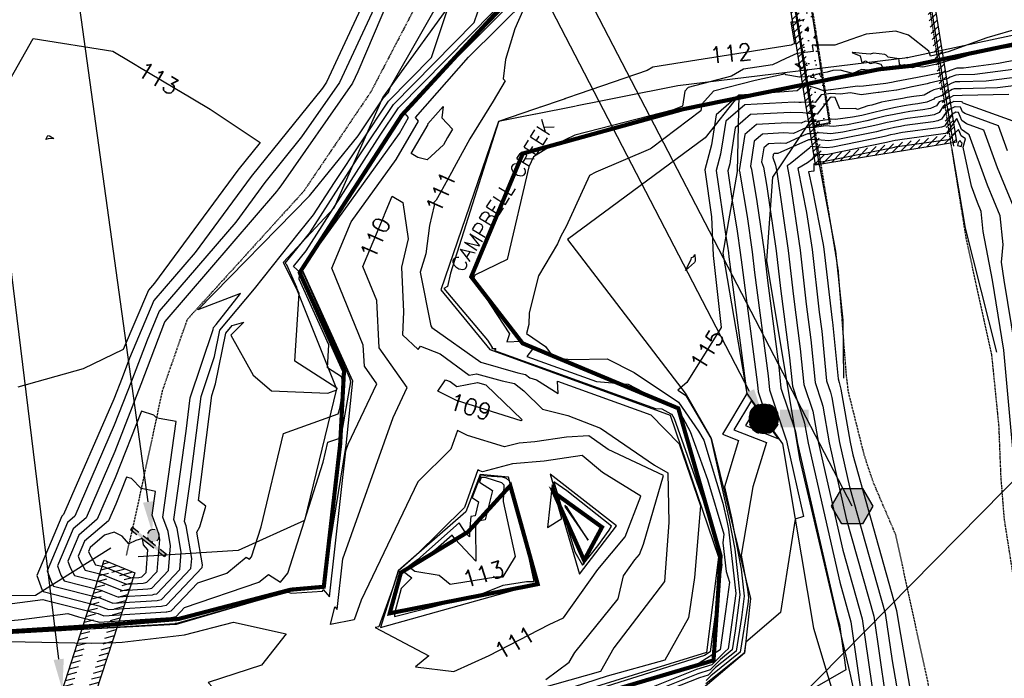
# Model space of a CAD drawing. Header units: feet. Extents: x 351431 to 355879, y 310968 to 329728.
# Tile 186 of 254: x 352696 to 352935, y 324810 to 324970. Entities that reach past the tile are written whole.
import ezdxf

# ---------------------------------------------------------------- set-up
doc = ezdxf.new("R2010")
doc.units = ezdxf.units.FT
doc.header["$MEASUREMENT"] = 0
doc.linetypes.add('D25', pattern=[0.375, 0.25, -0.125])
doc.linetypes.add('HIDDEN', pattern=[0.375, 0.25, -0.125])
for name, color, linetype in [('EHID', 86, 'Continuous'), ('EHYSC', 161, 'Continuous'), ('ELID', 174, 'Continuous'), ('ELIG', 41, 'Continuous'), ('ELTCH-EG1', 253, 'Continuous'), ('ELTCN-EG1', 251, 'Continuous'), ('ELTT', 3, 'Continuous'), ('ELTTR', 161, 'HIDDEN'), ('ELTW-CREEK', 6, 'Continuous'), ('ELTWH-OHW', 4, 'D25'), ('ELUTU', 153, 'UT'), ('ELYSP', 1, 'D25'), ('ELYSW-FRONT', 1, 'Continuous'), ('ESFS', 153, 'Continuous'), ('ESGH', 1, 'Continuous'), ('ESMask', 155, 'Continuous'), ('ESUS', 5, 'Continuous'), ('ETFS', 6, 'Continuous'), ('ETGH', 4, 'Continuous'), ('ETID', 174, 'Continuous'), ('ETIF', 4, 'Continuous'), ('ETTC', 252, 'Continuous'), ('ETTW', 2, 'Continuous'), ('ETUS', 2, 'Continuous')]:
    doc.layers.add(name, color=color, linetype=linetype)
doc.styles.add('L180', font='simplex.shx', dxfattribs={"height": 3.6})
doc.styles.add('L80', font='simplex', dxfattribs={"height": 4})
doc.styles.add('ROMANSM', font='romansm.shx')
doc.linetypes.add('UT', pattern='A,0.25,-0.07,0.07,-0.07,0.07,-0.07,0.25,-0.08,["UT",ROMANSM,S=0.08,R=0,X=-0.04,Y=-0.04],-0.15', length=1.08)

# ---------------------------------------------------------------- blocks, each defined once
blk = doc.blocks.new('ESIPUBSIGN')
at = {"layer": 'ESMask'}
h = blk.add_hatch(color=256, dxfattribs=at)
edge = h.paths.add_edge_path()
edge.add_arc((0, 0), 0.03, 90, 450)
for p, q in [((-0.03, 0.1047), (-0.0447, 0.1047)), ((-0.0447, 0.1047), (-0.0447, 0.066)), ((-0.03, 0.1047), (-0.03, 0.066)), ((-0.0447, 0.0381), (-0.0447, -0.0393)), ((-0.03, 0.0381), (-0.03, -0.0393)), ((-0.0447, -0.0672), (-0.0447, -0.1059)), ((-0.03, -0.0672), (-0.03, -0.1059)), ((-0.03, -0.1059), (-0.0447, -0.1059))]:
    blk.add_line(p, q)
for start, end in [(144.2314, 216.3563), (17.9702, 107.0495), (253.5383, 340.7883)]:
    blk.add_arc((0, 0), 0.03, start, end)
blk.add_solid([(-0.0447, -0.1059), (-0.03, -0.1059), (-0.0447, 0.1047), (-0.03, 0.1047)], dxfattribs=at)
blk = doc.blocks.new('ESUSMHOLE')
for radius, start, end in [(0.0738, 110, 160), (0.0492, 65, 115), (0.0738, 20, 70), (0.0492, 155, 205), (0.0492, 335, 25), (0.0738, 200, 250), (0.0492, 245, 295), (0.0738, 290, 340)]:
    blk.add_arc((0, 0), radius, start, end)
at = {"layer": 'ESMask', "const_width": 0.0738}
blk.add_lwpolyline([(-0.0369, 0, 1), (0.0369, 0, 1)], format="xyb", close=True, dxfattribs=at)
at = {"layer": 'ESMask'}
blk.add_solid([(0.0796, -0.0411), (0.0796, 0.0441), (0.2186, -0.0411), (0.2186, 0.0441)], dxfattribs=at)
blk = doc.blocks.new('TH')
blk.add_hatch(color=256).paths.add_polyline_path([(-0.05, 0.0866), (0.05, 0.0866), (0.1, 0), (0.05, -0.0866), (-0.05, -0.0866), (-0.1, 0)])
for p, q in [((-0.1, 0), (-0.05, 0.0866)), ((-0.05, 0.0866), (0.05, 0.0866)), ((0.05, 0.0866), (0.1, 0)), ((-0.05, -0.0866), (-0.1, 0)), ((0.1, 0), (0.05, -0.0866)), ((0.05, -0.0866), (-0.05, -0.0866))]:
    blk.add_line(p, q)

msp = doc.modelspace()

# ---------------------------------------------------------------- hatches: boundary and pattern name
at = {"layer": 'EHID'}
h = msp.add_hatch(dxfattribs=at)
h.set_pattern_fill('ANSI31', color=256, scale=10, style=0)
h.paths.add_polyline_path([(352890.75, 324937.54), (352921.28, 324942.48), (352909.22, 325017.83), (352878.77, 325012.88)], flags=16)
h.paths.add_polyline_path([(352889.09, 324935.25), (352923.57, 324940.83), (352910.88, 325020.12), (352876.48, 325014.53)])
h = msp.add_hatch(dxfattribs=at)
h.set_pattern_fill('ANSI31', color=256, scale=10, angle=330, style=0)
h.paths.add_polyline_path([(352716.33, 324839.13), (352723.82, 324836.1), (352703.46, 324773.84), (352696.08, 324776.11)])
h.paths.add_polyline_path([(352717.57, 324836.47), (352721.34, 324834.94), (352702.17, 324776.33), (352698.6, 324777.43)], flags=16)
at = {"layer": 'EHYSC'}
h = msp.add_hatch(dxfattribs=at)
h.set_pattern_fill('AR-CONC', color=256, style=0)
h.set_pattern_definition([(50, (352878.616, 324944.8), (7.1726, -0.6275), [0.75, -8.25]), (355, (352878.616, 324944.8), (-1.3875, 7.5219), [0.6, -6.6]), (100.451, (352879.214, 324944.748), (5.7851, 6.8944), [0.6374, -7.0114]), (46.184, (352878.616, 324946.8), (10.6724, -1.6552), [1.125, -12.375]), (96.636, (352879.505, 324946.662), (9.3466, 9.7412), [0.9561, -10.5171]), (351.184, (352878.616, 324946.8), (9.3466, 9.7412), [0.9, -9.9]), (21, (352879.616, 324946.3), (5.96907, -4.0262), [0.75, -8.25]), (326, (352879.616, 324946.3), (2.43315, 7.2515), [0.6, -6.6]), (71.451, (352880.1134, 324945.9645), (8.4022, 3.2253), [0.6374, -7.0114]), (37.5, (352878.616, 324944.8), (0.1216, 3.32894), [0, -6.52, 0, -6.7, 0, -6.625]), (7.5, (352878.616, 324944.8), (2.6307, 3.94412), [0, -3.82, 0, -6.37, 0, -2.525]), (327.5, (352876.386, 324944.8), (5.33822, -0.22555), [0, -2.5, 0, -7.8, 0, -10.35]), (317.5, (352875.386, 324944.8), (5.83186, 1.00105), [0, -3.25, 0, -5.18, 0, -7.35])])
h.paths.add_polyline_path([(352888.07, 324974.16), (352882.26, 325008.52), (352880.54, 325009.81), (352878.62, 325009.88), (352888.89, 324944.8), (352892.58, 324945.54)])

# ---------------------------------------------------------------- linework, layer by layer
at = {"layer": 'ELID', "flags": 128}
for points in [[(352889.09, 324935.25), (352923.57, 324940.83), (352910.88, 325020.12), (352876.48, 325014.53)], [(352716.33, 324839.13), (352723.82, 324836.1), (352703.46, 324773.84), (352696.08, 324776.11)]]:
    msp.add_lwpolyline(points, close=True, dxfattribs=at)
at = {"layer": 'ELIG', "flags": 128}
for points in [[(352858.08, 325350.26), (352859.21, 325342.01), (352861.65, 325322.91), (352866.54, 325291.79), (352874.22, 325244.05), (352881.71, 325197.28), (352889.79, 325145.54), (352897.37, 325096.34), (352905.42, 325046.95), (352909.54, 325021), (352916.62, 324978.02), (352922.71, 324939.79)], [(352832.83, 325303.2), (352842.35, 325243.97), (352845.72, 325222.48), (352849.64, 325196.4), (352853.65, 325171.74), (352862.24, 325114.28), (352870.59, 325061.57), (352877.24, 325015.98), (352883.88, 324975.04), (352890.14, 324935.01)], [(352922.34, 324938.97), (352925.59, 324919.8), (352933.18, 324889.74)], [(352890.21, 324934.88), (352894.04, 324914.23), (352895.84, 324897.49), (352896.01, 324883.4)]]:
    msp.add_lwpolyline(points, dxfattribs=at)
at = {"layer": 'ELTCH-EG1', "flags": 128}
for points, elevation in [([(352937.26, 324945.82), (352925.12, 324950.22), (352925.01, 324950.3), (352924.93, 324950.49), (352924.7, 324950.51), (352922.86, 324950.62), (352922.31, 324950.35), (352921.97, 324950.18), (352921.35, 324949.88), (352920.35, 324949.58), (352919.23, 324947.92), (352918.07, 324947.4), (352916.56, 324947.14), (352911.56, 324946.47), (352910.15, 324946.23), (352908.37, 324945.87), (352906.59, 324945.51), (352904.68, 324945.04), (352902.86, 324944.59), (352895.82, 324943.16), (352892.96, 324942.79), (352890.2, 324943.02), (352888.43, 324942.78), (352887.26, 324942.79), (352885.29, 324941.91), (352881.96, 324940.42), (352880.65, 324940.47), (352877.76, 324940.32), (352876.64, 324939.36), (352876.12, 324935.95), (352876.58, 324934.65), (352877.38, 324929.94), (352879.65, 324914.29), (352880.69, 324905.18), (352882.9, 324888.32), (352883.6, 324881.41), (352886.41, 324873.01), (352886.55, 324872.42), (352887.39, 324867.55), (352895.09, 324833.82), (352897.8, 324824.18), (352902.76, 324789.8)], 120), ([(352924.61, 324939.67), (352924.85, 324940.48), (352924.57, 324940.68), (352924.4, 324941.11), (352923.85, 324940.62), (352923.72, 324939.96), (352924.61, 324939.67)], 125), ([(352676.94, 324819.7), (352713.23, 324819), (352719.19, 324819.12), (352720.71, 324819.23), (352735.88, 324820.99), (352747.79, 324824.1), (352760.57, 324821.29), (352754.57, 324813.61), (352741.58, 324809.39), (352742.68, 324808.29), (352754.84, 324800.45), (352745.76, 324798.08), (352715.51, 324795.56), (352711.78, 324795.17), (352695.39, 324794.4)], 110)]:
    msp.add_lwpolyline(points, dxfattribs=dict(at, elevation=elevation))
at = {"layer": 'ELTCN-EG1', "flags": 128}
for points, elevation in [([(352911.37, 324961.41), (352911.65, 324961.22), (352911.49, 324961.19), (352911.43, 324961.21), (352911.4, 324961.31), (352911.37, 324961.41)], 113), ([(352886, 324958.46), (352884.73, 324959.37), (352884.26, 324959.65), (352884.84, 324959.81), (352886, 324958.46)], 113), ([(352936.17, 324952.32), (352924.83, 324952.07), (352922.73, 324952.01), (352922.63, 324951.97), (352922.12, 324951.68), (352921.55, 324951.4), (352920.87, 324951.07), (352920.58, 324950.93), (352919.23, 324950.52), (352918.58, 324949.56), (352917.16, 324948.93), (352915.32, 324948.61), (352912.17, 324948.19), (352910.46, 324947.89), (352908.31, 324947.46), (352906.17, 324947.02), (352903.86, 324946.45), (352901.66, 324945.91), (352897.01, 324944.97), (352893.5, 324944.51), (352891.71, 324944.66), (352888.89, 324944.28), (352887.79, 324944.29), (352887.42, 324944.29), (352887.01, 324944.29), (352883.83, 324942.87), (352881.48, 324942.96), (352876.32, 324942.69), (352874.33, 324940.97), (352873.39, 324934.88), (352873.64, 324934.18), (352874.98, 324926.32), (352876.74, 324914.17), (352877.55, 324907.1), (352880.3, 324886.15), (352880.82, 324880.97), (352884.27, 324870.69), (352884.35, 324870.34), (352884.84, 324867.48), (352894.29, 324826.09), (352895.02, 324823.49), (352896.61, 324812.49), (352888.41, 324807.77)], 119), ([(352935.89, 324938.64), (352933.71, 324944.73), (352925.53, 324947.69), (352924.91, 324948.14), (352924.44, 324949.23), (352923.16, 324949.31), (352923.1, 324949.31), (352923.08, 324949.3), (352923.07, 324949.3), (352922.12, 324948.83), (352921.47, 324948.64), (352919.87, 324946.28), (352918.97, 324945.88), (352917.79, 324945.67), (352910.95, 324944.76), (352909.83, 324944.56), (352908.43, 324944.28), (352907.02, 324943.99), (352905.5, 324943.62), (352904.07, 324943.27), (352894.63, 324941.36), (352892.42, 324941.07), (352888.69, 324941.37), (352887.98, 324941.28), (352887.51, 324941.28), (352880.8, 324938.29), (352880.09, 324937.97), (352879.81, 324937.98), (352879.2, 324937.95), (352878.96, 324937.75), (352878.85, 324937.02), (352879.51, 324935.13), (352879.78, 324933.56), (352882.55, 324914.41), (352883.83, 324903.25), (352885.51, 324890.49), (352886.37, 324881.85), (352888.56, 324875.34), (352888.75, 324874.5), (352889.95, 324867.61), (352895.89, 324841.55), (352900.59, 324824.87), (352904.45, 324798.1)], 121), ([(352938.7, 324921.8), (352933.44, 324934.46), (352930.15, 324943.64), (352925.93, 324945.17), (352924.8, 324945.98), (352923.94, 324947.96), (352923.33, 324948), (352922.88, 324947.78), (352922.59, 324947.69), (352920.52, 324944.64), (352919.87, 324944.35), (352919.03, 324944.21), (352910.34, 324943.04), (352909.52, 324942.9), (352908.48, 324942.69), (352907.45, 324942.48), (352906.33, 324942.21), (352905.27, 324941.94), (352893.43, 324939.55), (352891.88, 324939.35), (352888.02, 324939.66), (352887.83, 324939.35), (352883.09, 324935.48), (352882.3, 324935.01), (352883.01, 324931.47), (352885.46, 324914.52), (352886.97, 324901.33), (352888.11, 324892.66), (352889.15, 324882.3), (352890.7, 324877.66), (352890.96, 324876.57), (352892.5, 324867.67), (352896.7, 324849.28), (352903.37, 324825.56), (352906.13, 324806.4)], 122), ([(352937.73, 324890.89), (352935.04, 324907.18), (352934.41, 324911.6), (352934.79, 324915.85), (352934.09, 324922.83), (352930.99, 324930.28), (352926.59, 324942.55), (352926.34, 324942.64), (352924.69, 324943.82), (352924.37, 324944.58), (352923.59, 324946.48), (352923.4, 324946.3), (352921.16, 324943), (352920.77, 324942.82), (352920.26, 324942.74), (352909.73, 324941.33), (352909.2, 324941.24), (352908.54, 324941.1), (352907.87, 324940.97), (352907.15, 324940.79), (352906.47, 324940.62), (352892.24, 324937.75), (352891.34, 324937.63), (352889.09, 324937.81), (352888.3, 324936.52), (352887.3, 324935.7), (352884.93, 324934.3), (352887.06, 324923.67), (352888.36, 324914.64), (352890.11, 324899.41), (352890.71, 324894.83), (352891.92, 324882.74), (352892.85, 324879.98), (352893.16, 324878.65), (352895.05, 324867.74), (352897.5, 324857.01), (352906.15, 324826.25), (352907.82, 324814.69), (352912.14, 324789.9)], 123), ([(352704.11, 324941.65), (352702.77, 324941.58), (352702.13, 324941.39), (352702.66, 324942.34), (352703.04, 324942.28), (352704.11, 324941.65)], 112), ([(352938.79, 324848.42), (352935.01, 324890.2), (352932.2, 324907.18), (352929.96, 324919.06), (352929.47, 324923.85), (352928.54, 324926.09), (352927.14, 324930.01), (352925.07, 324939.55), (352925.63, 324941.51), (352924.63, 324942.23), (352924.11, 324943.52), (352924, 324943.79), (352922.58, 324942.5), (352921.81, 324941.36), (352921.67, 324941.3), (352921.49, 324941.27), (352909.12, 324939.61), (352908.89, 324939.57), (352908.59, 324939.51), (352908.3, 324939.45), (352907.98, 324939.37), (352907.67, 324939.3), (352891.05, 324935.94), (352890.8, 324935.91), (352890.17, 324935.96), (352889.84, 324935.42), (352888.77, 324935.5), (352888.78, 324933.69), (352887.54, 324933.52), (352888.4, 324929.44), (352891.11, 324915.87), (352891.27, 324914.76), (352893.25, 324897.49), (352893.32, 324897), (352894.7, 324883.19), (352895, 324882.31), (352895.36, 324880.73), (352897.6, 324867.8), (352898.3, 324864.73), (352908.93, 324826.94), (352909.51, 324822.99), (352915.19, 324790.37)], 124), ([(352859.56, 324912.83), (352859.91, 324913.44), (352859.97, 324912.13), (352860, 324911.78), (352859.84, 324911.52), (352857.59, 324909.55), (352859.02, 324912.24), (352859.05, 324912.74), (352859.56, 324912.83)], 114), ([(352727.51, 324832.3), (352727.93, 324832.39), (352731.98, 324836.65), (352732.47, 324842.61), (352731.86, 324846.16), (352730.62, 324849.57), (352733.86, 324872.83), (352729.72, 324873.61), (352729.05, 324873.74), (352728.4, 324874.41), (352725.4, 324875.38), (352719.05, 324859.17), (352714.67, 324849.1), (352710.16, 324845.27), (352707.49, 324838.93), (352708.07, 324837.37), (352709.15, 324835.44), (352715.72, 324833.78), (352720.69, 324831.76), (352726.96, 324832.17), (352727.51, 324832.3)], 117), ([(352874.81, 324876.2), (352872.21, 324871.88), (352880.25, 324868.68), (352874.81, 324876.2)], 118), ([(352875.97, 324874.48), (352875.03, 324872.92), (352877.94, 324871.76), (352875.97, 324874.48)], 119), ([(352726.48, 324833.71), (352726.74, 324833.77), (352729.25, 324836.4), (352729.88, 324844.14), (352729.65, 324845.52), (352727.99, 324850.09), (352728.79, 324855.86), (352727.76, 324856.06), (352725.34, 324856.53), (352722.97, 324858.96), (352721.75, 324859.36), (352719.18, 324852.8), (352717.41, 324848.72), (352711.53, 324843.74), (352710, 324840.09), (352710.34, 324839.2), (352711.7, 324836.75), (352715.94, 324835.68), (352721.8, 324833.3), (352725.84, 324833.56), (352726.48, 324833.71)], 118), ([(352839.63, 324847.4), (352828.76, 324855.97), (352825.63, 324858.19), (352830.69, 324841.21), (352832.58, 324837.93), (352836.29, 324842.63), (352839.06, 324846.44), (352839.63, 324847.4)], 112), ([(352824.09, 324847.06), (352827.59, 324849.28), (352825.24, 324857.5), (352824.09, 324847.06)], 112), ([(352828.29, 324852.41), (352828.39, 324852.07), (352828.46, 324851.94), (352833.99, 324844.01), (352828.9, 324851.97), (352828.29, 324852.41)], 113), ([(352725.46, 324835.12), (352725.56, 324835.15), (352726.52, 324836.15), (352726.97, 324841.7), (352725.93, 324842.86), (352725.7, 324844.4), (352724.05, 324843.97), (352722.35, 324843.15), (352720.71, 324844.98), (352718.75, 324845.96), (352716.46, 324845.22), (352712.91, 324842.2), (352712.51, 324841.26), (352712.6, 324841.03), (352714.26, 324838.06), (352716.15, 324837.58), (352722.91, 324834.84), (352724.73, 324834.95), (352725.46, 324835.12)], 119)]:
    msp.add_lwpolyline(points, dxfattribs=dict(at, elevation=elevation))
at = {"layer": 'ELTT', "flags": 128}
for points in [[(352851.58, 325118.09), (352861.73, 325059.27), (352869.53, 325026.19), (352831.39, 325021.77), (352829.98, 325010.04), (352816.5, 324998.05), (352803.41, 324978.45), (352784.08, 324951.65), (352772.19, 324924.66), (352759.83, 324911.52), (352763.07, 324905.05), (352772.84, 324880.81), (352764.99, 324848.79), (352748.89, 324841.47), (352724.62, 324839.94)], [(352870.54, 324952.18), (352870.18, 324933.62), (352866.66, 324913.76), (352872.49, 324879.63), (352881.22, 324867.39), (352888.72, 324822.62), (352899.38, 324787.08), (352868.16, 324786.96), (352838.23, 324788.38), (352800.74, 324783.05), (352763.64, 324786.82), (352742.34, 324782.67), (352738.21, 324787.89)], [(352870.54, 324952.18), (352862.37, 324941.77), (352828.97, 324917.04), (352857.76, 324879.44), (352863.84, 324868.78), (352873.41, 324829.88), (352871.98, 324816.54), (352861.95, 324808.02), (352840.24, 324802.09), (352827.56, 324801.03), (352810.15, 324795.27), (352790.23, 324791.77), (352764.58, 324787.73), (352738.21, 324787.89)], [(352717.94, 324842.04), (352699.68, 324830.58), (352645.88, 324829.8)]]:
    msp.add_lwpolyline(points, dxfattribs=at)
at = {"layer": 'ELTTR', "flags": 128}
msp.add_lwpolyline([(352877.67, 324995.42), (352865.02, 325005.63), (352854.95, 325016.6), (352846.81, 325022.34), (352830.56, 325024.5), (352821.16, 325019.94), (352810.36, 325003.4), (352797.2, 324983.72), (352781.17, 324952.98), (352764.81, 324928.77), (352736.48, 324897.58), (352730.46, 324880.28), (352723.48, 324847.92), (352721.68, 324840.29)], dxfattribs=at)
at = {"layer": 'ELTW-CREEK', "color": 2, "flags": 128}
for points in [[(352807.69, 324859.97), (352804.2, 324850.88), (352787.81, 324836.57), (352783.51, 324822.83), (352821.72, 324833.51), (352814.57, 324859.35)], [(352831.84, 324835.76), (352840.88, 324847.52), (352824.77, 324860.06)]]:
    msp.add_lwpolyline(points, close=True, dxfattribs=at)
at = {"layer": 'ELTWH-OHW', "ltscale": 0.5, "const_width": 1, "flags": 128}
for points in [[(352804.79, 324846.04), (352788.47, 324836.14), (352785.74, 324826.24), (352821.71, 324833.33), (352815.04, 324857.27)], [(352837.33, 324847.17), (352825.59, 324855.63), (352832.98, 324839.11)]]:
    msp.add_lwpolyline(points, close=True, dxfattribs=at)
at = {"layer": 'ELUTU', "flags": 128}
msp.add_lwpolyline([(352889.15, 324947.6), (352878.75, 324932.24), (352877.32, 324911.98), (352885.36, 324863.78), (352897.52, 324811.71), (352915.44, 324730.71), (352925.17, 324676.25), (352943.22, 324561.59), (352961.67, 324436.3), (352965.64, 324385.94), (352961.43, 324365.18), (352966.7, 324314.53), (352970.55, 324283.81), (353004.14, 324135.66), (353032.68, 323962.48), (353069.64, 323744.04), (353074.05, 323703.89), (353092.23, 323609.76), (353115.05, 323465.3), (353132.01, 323339.25), (353160.03, 323197.98), (353177.98, 323046.1), (353186.63, 322985.98), (353196.49, 322940.38), (353214.97, 322837.71), (353238.13, 322636.08), (353246.3, 322501.37), (353261.93, 322372.8), (353268.94, 322323.5), (353268.01, 322240.28), (353260.78, 322151.44), (353250.33, 322052.46), (353240.43, 322003.38), (353238.13, 321995.02), (353234.25, 321985.81), (353226.34, 321980.02), (353205.82, 321930.21), (353185.2, 321878.62), (353164.6, 321822.32), (353152.68, 321784.92), (353150.21, 321773.73), (353151.37, 321754.74), (353152.17, 321732.48), (353147.39, 321694.92), (353148, 321676.48), (353153.73, 321581.85), (353159.04, 321553.16), (353171.21, 321514.47), (353210.7, 321410.63), (353239.57, 321314.47), (353271.27, 321230.86), (353278.83, 321140.25), (353281.61, 321001.73), (353282.4, 320859.24), (353283.08, 320796.83), (353279.85, 320790.34), (353275.88, 320789.61)], dxfattribs=at)
at = {"layer": 'ELYSP', "flags": 128}
for points in [[(352984.21, 324894.24), (352992.52, 324843.71), (353000.45, 324794.7), (353008.54, 324745.37), (353016.78, 324695.86), (353024.83, 324646.53), (353032.83, 324597.26), (353040.9, 324547.4), (353048.98, 324498.35), (353057.05, 324449.37), (353065.11, 324399.81), (353073.08, 324350.47), (353080.87, 324301.15), (353088.82, 324251.58), (353096.66, 324202.37), (353104.52, 324153.36), (353112.56, 324104.05), (353120.32, 324054.79), (353128.53, 324004.88), (353136.12, 323955.53), (353144.11, 323906.01), (353151.85, 323856.49), (353159.79, 323807.19), (353167.71, 323757.88), (353175.4, 323708.71), (353183.41, 323659.29), (353191.43, 323609.73), (353199.33, 323560.72), (353207.21, 323511.65), (353215.3, 323461.83), (353223.03, 323412.47), (353231.18, 323363.28), (353239.08, 323313.56), (353246.97, 323264.24), (353254.78, 323214.9), (353262.77, 323165.39), (353270.77, 323116.16), (353278.65, 323066.75), (353286.53, 323017.6), (353287.39, 323010.17), (353286.96, 322964.83), (353289.74, 322915.05), (353293.09, 322865.36), (353294.22, 322815.85), (353295.51, 322766.33), (353297.43, 322717), (353299.01, 322667.59), (353300.37, 322618.43), (353301.75, 322569.21), (353303.58, 322520.04), (353304.54, 322470.94), (353305.74, 322422.17), (353305.56, 322388.55), (353305.06, 322388.54), (353299.28, 322387.59), (353297.35, 322389.85), (353294.18, 322443.37), (353290.91, 322495.83), (353287.45, 322546.86), (353282.98, 322598.95), (353278.21, 322649.69), (353273.37, 322699.14), (353267.41, 322750.32), (353261.16, 322800.27), (353254.24, 322851.15), (353246.93, 322901.67), (353239.23, 322951.31), (353231.45, 323000.74), (353223.11, 323052.85), (353214.76, 323104.49), (353206.63, 323155.75), (353198.47, 323206.33), (353191.34, 323255.07), (353187.17, 323283.02), (353190.78, 323284.64), (353185.17, 323304.72), (353180.19, 323320.31), (353174.53, 323355.44), (353166.34, 323406.76), (353158.17, 323457.72), (353149.84, 323509.21), (353141.34, 323562.21), (353133.19, 323613.4), (353124.76, 323665.19), (353116.29, 323717.16), (353108.1, 323768.67), (353099.98, 323819.82), (353091.82, 323871.3), (353083.14, 323925.24), (353074.41, 323979.03), (353066.06, 324031.83), (353057.75, 324083.35), (353049.19, 324136.92), (353040.61, 324189.48), (353031.78, 324241.31), (353024.64, 324289.83), (353016.5, 324341.11), (353008.44, 324391.52), (353000.27, 324442.06), (352991.66, 324494.86), (352983.32, 324545.65), (352974.72, 324598.45), (352966.55, 324649.57), (352957.79, 324704.09), (352948.99, 324759.74), (352940.87, 324812.43), (352935.12, 324849.1), (352934.31, 324859.22), (352933.8, 324871.86), (352932.07, 324889.05), (352925.95, 324916.75), (352922.15, 324940.49), (352916.03, 324979.33), (352909.12, 325019.99), (352901.28, 325070), (352892.97, 325122.86), (352884.56, 325175.29), (352876.23, 325226.6), (352868.01, 325279.24), (352858.95, 325330.37), (352846.81, 325400.48), (352838.11, 325454.47), (352829.09, 325509.39), (352820.44, 325561.85), (352812.42, 325613.94), (352805.56, 325665.83), (352800.29, 325713.74), (352797.31, 325761.29), (352791.48, 325854.23), (352786.83, 325905.82), (352780.9, 325959.93), (352778.48, 325980.88), (352777.45, 325991.16), (352777.56, 325995.61), (352778.61, 325998.74), (352780.86, 325999.62), (352784.24, 325998.78), (352797.22, 325949.41), (352806.48, 325899.94), (352815.96, 325850.93), (352824.47, 325801.87), (352832.78, 325752.64), (352841.47, 325703.34), (352850, 325653.98), (352858.54, 325604.91), (352867.2, 325555.64), (352876.16, 325506.56), (352885.42, 325456.49), (352893.87, 325407.59), (352902.48, 325358.35), (352913.41, 325309.51), (352921.77, 325259.53), (352930.62, 325210.85), (352939.01, 325161.57), (352947.12, 325112.25), (352950.73, 325092.7), (352956.24, 325063.14), (352962.32, 325026.93), (352967.87, 324988.97), (352974.51, 324950.14), (352984.21, 324894.24)], [(352436.21, 324776.74), (352463.36, 324786.04), (352489.18, 324788.37), (352510.42, 324785.04), (352531.28, 324776.76), (352548.34, 324767.92), (352568.55, 324756.2), (352578.92, 324750.64), (352593.68, 324745.46), (352613.41, 324742.62), (352627.87, 324744.23), (352655.12, 324751.77), (352665.63, 324755.45), (352683.69, 324761.61), (352694.4, 324767.75), (352696.82, 324775.29), (352703.22, 324773.09), (352703.85, 324769.41), (352706.58, 324768.3), (352714.5, 324768.99), (352732.07, 324770.79), (352762.52, 324772.7), (352802.84, 324774.68), (352829.03, 324775.1), (352860.32, 324774.97), (352878.91, 324771.86), (352894.39, 324766.5), (352907.23, 324749.74), (352909.75, 324738.83), (352911.2, 324728.88), (352911.98, 324726.93), (352914.01, 324726.84), (352920.89, 324733.35), (352925.44, 324739.56), (352927.23, 324744.87), (352925.1, 324757.35), (352916.5, 324809.75), (352908.7, 324845.35), (352903.31, 324857.98), (352901.14, 324864.42), (352897.21, 324880.08), (352896.72, 324884.23), (352894.76, 324909.61), (352890.58, 324935.24), (352888.91, 324944.65), (352892.86, 324945.33), (352888.3, 324974.21), (352882.76, 325008.7), (352880.58, 325010.17), (352878.55, 325010.37), (352870.05, 325064.61), (352861.82, 325117.21), (352853.79, 325169.15), (352846.04, 325221.66), (352838.12, 325273.14), (352829.95, 325325.02), (352825.64, 325345.78), (352823.58, 325354.88), (352822.34, 325370.12), (352821.95, 325398.79), (352813.1, 325401.59), (352801.61, 325402.16), (352788.25, 325399.46), (352778.09, 325391.06), (352774.11, 325378.9), (352780.09, 325343.07), (352785.21, 325315.51), (352787.65, 325306.65), (352789.96, 325303.2), (352794.42, 325299.73), (352796.02, 325296.29), (352797.25, 325288.47), (352800.39, 325268.76), (352805.95, 325233.71), (352805.58, 325232.82), (352798.2, 325231.39)]]:
    msp.add_lwpolyline(points, dxfattribs=at)
at = {"layer": 'ELYSW-FRONT', "flags": 128}
msp.add_lwpolyline([(352888.89, 324944.8), (352892.58, 324945.54), (352888.07, 324974.16), (352882.26, 325008.52), (352880.54, 325009.81), (352878.62, 325009.88)], close=True, dxfattribs=at)
at = {"layer": 'ETFS'}
msp.add_solid([(352728.26, 324853.48), (352728.05, 324845.88), (352725.78, 324853.14)], dxfattribs=at)
at = {"layer": 'ETID', "linetype": 'ByBlock', "lineweight": -2}
msp.add_lwpolyline([(352705.29, 324815.06), (352666.62, 325131.44)], dxfattribs=at)
at = {"layer": 'ETID'}
msp.add_solid([(352706.53, 324815.21), (352706.2, 324807.62), (352704.05, 324814.91)], dxfattribs=at)
at = {"layer": 'ETUS'}
msp.add_solid([(352874.29, 324880.74), (352876.63, 324873.51), (352872.07, 324879.59)], dxfattribs=at)

# ---------------------------------------------------------------- block references
at = {"layer": 'ESFS', "xscale": 49.99999999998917, "yscale": 49.99999999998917, "zscale": 49.99999999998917, "rotation": 51.50929718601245}
msp.add_blockref('ESIPUBSIGN', (352728.25, 324845.11), dxfattribs=at)
at = {"layer": 'ESGH', "xscale": 50, "yscale": 50, "zscale": 50}
msp.add_blockref('TH', (352898.12, 324852.28), dxfattribs=at)
at = {"layer": 'ESUS', "xscale": 50, "yscale": 50, "zscale": 50}
msp.add_blockref('ESUSMHOLE', (352876.63, 324873.51), dxfattribs=at)

# ---------------------------------------------------------------- next in the draw order: texts
at = {"layer": 'ETTC', "char_height": 4, "attachment_point": 5, "style": 'L80', "bg_fill": 3, "box_fill_scale": 1.2, "bg_fill_color": 256}
for s, insert, rotation, bg_fill_transparency in [('{112}', (352868.62, 324962.3, 112), 5.7539, 7020409), ('{113}', (352729.51, 324956.26, 113), 329.2523, 7020419), ('{115}', (352862.87, 324890.28, 115), 58.1239, 7020414)]:
    msp.add_mtext(s, dxfattribs=dict(at, insert=insert, rotation=rotation, bg_fill_transparency=bg_fill_transparency))
at = {"layer": 'ETTW', "insert": (352800.37, 324910.77), "char_height": 3.6, "width": 47.414, "attachment_point": 1, "rotation": 57.9469, "style": 'L180', "bg_fill": 3, "box_fill_scale": 1.5, "bg_fill_color": 256, "bg_fill_true_color": 13158600, "bg_fill_transparency": 16324528}
msp.add_mtext('CAMPBELL CREEK', dxfattribs=at)

# ---------------------------------------------------------------- next in the draw order: linework, layer by layer
at = {"layer": 'ELTCH-EG1', "flags": 128}
for points, elevation in [([(352947.67, 324962.57), (352933.71, 324959.87), (352925.16, 324958.75), (352923.81, 324958.72), (352923.56, 324958.72), (352921.71, 324958.03), (352921.67, 324958.01), (352921.61, 324957.97), (352921.11, 324957.86), (352914.81, 324956.63), (352913.97, 324956.45), (352908.82, 324955.45), (352907.66, 324955.2), (352906.27, 324955.01), (352900.9, 324954.34), (352899.99, 324954.22), (352899.45, 324954.33), (352892.99, 324953.41), (352892.82, 324953.42), (352891.25, 324953.22), (352889.15, 324953.92), (352888.01, 324954.23), (352886.54, 324954.68), (352884.75, 324953.2), (352870.94, 324952.18), (352870.56, 324952.16), (352865.06, 324947.41), (352864.89, 324946.31), (352863.96, 324940.11), (352862.32, 324934.01), (352863.94, 324922.6), (352864.34, 324913.2), (352866.25, 324895.71), (352857.94, 324882.36), (352855.79, 324880.47), (352857.59, 324879.27), (352858.03, 324878.63), (352863.8, 324868.77), (352863.89, 324868.47), (352868.25, 324848.88), (352869.61, 324841.8), (352870.85, 324830.7), (352869.69, 324821.99), (352868.95, 324817.34), (352866.09, 324815.02), (352863.58, 324812.47), (352860.65, 324811.57), (352848.04, 324806.54)], 115), ([(352798.83, 324940.11), (352794.84, 324936.42), (352792.56, 324937.02), (352790.95, 324937.94), (352795.09, 324945.04), (352794.97, 324945.17), (352798.7, 324949.42), (352798.38, 324946.67), (352801.01, 324943.89), (352799.81, 324941.83), (352798.83, 324940.11)], 110)]:
    msp.add_lwpolyline(points, dxfattribs=dict(at, elevation=elevation))
at = {"layer": 'ELTCN-EG1', "flags": 128}
for points, elevation in [([(352691.67, 324952.73), (352699.07, 324965.96), (352718.48, 324962.82), (352742.09, 324948.77), (352754.22, 324940.66), (352748.8, 324933.94), (352728.55, 324906.48), (352727.09, 324904.78), (352720.96, 324890.35), (352711.28, 324885.66), (352695.33, 324881.16)], 113), ([(352944.71, 324959.34), (352927.91, 324957.14), (352924.06, 324957.06), (352923.35, 324957.04), (352921.94, 324956.52), (352921.57, 324956.3), (352921.07, 324956.01), (352916.87, 324955.05), (352916.31, 324954.94), (352912.72, 324954.18), (352912.61, 324954.15), (352911.68, 324953.95), (352909.01, 324953.37), (352908.9, 324953.35), (352906.42, 324953.03), (352904.68, 324952.79), (352904.47, 324952.76), (352900.27, 324952.2), (352897.75, 324952.74), (352895.24, 324952.38), (352892.92, 324952.53), (352890.56, 324952.23), (352889.1, 324950.35), (352888.48, 324950.43), (352885.73, 324950.33), (352885.18, 324950.38), (352883.99, 324950.42), (352872, 324949.79), (352867.38, 324945.8), (352866.77, 324941.81), (352866.16, 324937.81), (352865.11, 324933.87), (352867.38, 324917.84), (352867.79, 324915.46), (352868.03, 324913.82), (352868.14, 324912.86), (352872.49, 324879.63), (352866.59, 324869.8), (352870.49, 324868.25), (352867.08, 324856.97), (352868.76, 324849.41), (352871.16, 324836.94), (352871.9, 324830.37), (352871.21, 324825.21), (352869.91, 324817.08), (352864.91, 324813.04), (352863.11, 324811.21), (352861.02, 324810.56), (352851.98, 324806.96)], 116), ([(352941.99, 324957.02), (352930.67, 324955.53), (352924.32, 324955.4), (352923.14, 324955.36), (352922.17, 324955), (352921.47, 324954.6), (352920.53, 324954.06), (352917.99, 324953.47), (352917.19, 324953.03), (352915.59, 324952.15), (352915.16, 324952.05), (352913.09, 324951.81), (352911.5, 324951.62), (352910.34, 324951.37), (352908.44, 324950.98), (352907.07, 324950.81), (352905.22, 324950.43), (352902.88, 324949.71), (352901.93, 324949.6), (352899.39, 324948.69), (352898.96, 324948.92), (352895.1, 324948.81), (352894.01, 324951.57), (352893.01, 324951.64), (352892.74, 324951.6), (352889.59, 324947.56), (352888.25, 324947.72), (352887.53, 324947.69), (352886.16, 324947.82), (352883.15, 324947.93), (352873.44, 324947.42), (352869.69, 324944.19), (352868.64, 324937.31), (352868.37, 324935.5), (352867.89, 324933.73), (352868.92, 324926.51), (352870.19, 324919.08), (352870.93, 324913.94), (352871.28, 324910.94), (352875.09, 324881.8), (352875.27, 324880.08), (352878.01, 324871.89), (352873.65, 324877.92), (352869.4, 324870.84), (352877.28, 324867.71), (352874.02, 324856.94), (352871.11, 324840.39), (352872.71, 324832.07), (352872.94, 324830.03), (352872.73, 324828.43), (352870.88, 324816.83), (352863.74, 324811.05), (352862.65, 324809.95)], 117), ([(352939.28, 324954.69), (352933.42, 324953.92), (352924.58, 324953.73), (352922.93, 324953.69), (352922.4, 324953.49), (352921.37, 324952.89), (352919.99, 324952.1), (352919.69, 324952.03), (352919.33, 324951.83), (352918.11, 324951.46), (352917.94, 324951.2), (352916.26, 324950.45), (352914.09, 324950.08), (352912.78, 324949.9), (352910.77, 324949.55), (352908.26, 324949.04), (352905.74, 324948.54), (352903.03, 324947.87), (352900.46, 324947.23), (352898.2, 324946.77), (352894.04, 324946.23), (352893.21, 324946.3), (352889.34, 324945.78), (352888.86, 324945.79), (352887.88, 324945.79), (352886.77, 324945.8), (352885.7, 324945.32), (352882.32, 324945.45), (352874.88, 324945.05), (352872.01, 324942.58), (352870.67, 324933.81), (352870.71, 324933.7), (352872.59, 324922.7), (352873.84, 324914.05), (352874.41, 324909.02), (352877.7, 324883.97), (352878.04, 324880.52), (352882.12, 324868.37), (352882.14, 324868.27), (352882.29, 324867.42), (352886.33, 324849.73), (352884.28, 324849.14), (352880.67, 324826.44), (352872.27, 324819.25), (352871.84, 324816.58), (352862.57, 324809.07)], 118)]:
    msp.add_lwpolyline(points, dxfattribs=dict(at, elevation=elevation))
at = {"layer": 'ELTW-CREEK', "color": 2, "flags": 128}
for points in [[(353197.97, 324954.18), (353143.23, 324974.44), (353101.76, 324987.08), (353081.28, 324992.34), (353031.63, 324984.73), (353007.29, 324981.07), (352961.76, 324971.95), (352911.53, 324961.23), (352855.79, 324954.41)], [(352867.92, 324985.97), (352823.8, 324984.21), (352789.07, 324948.22), (352764.45, 324909.74), (352776.66, 324882.7), (352775.08, 324867.05), (352769.41, 324832.25), (352761.47, 324831.62), (352733.85, 324823.54), (352714.23, 324822.45), (352669.77, 324819.99), (352611.41, 324821.76), (352559.03, 324834.81), (352528.5, 324861.11), (352491.41, 324867.8)], [(352855.79, 324954.41), (352812.15, 324945.74), (352798.13, 324904.86), (352810.09, 324890.35), (352853.87, 324874.39), (352865.65, 324839.89), (352862.72, 324816.69), (352805.86, 324799.17), (352761.71, 324796.52), (352706.53, 324791.66), (352634.67, 324783.69), (352584.34, 324794.03), (352544.57, 324814.53), (352540.67, 324823.55), (352514.44, 324834.02), (352478.41, 324834.18)]]:
    msp.add_lwpolyline(points, dxfattribs=at)
at = {"layer": 'ELTWH-OHW', "ltscale": 0.5, "const_width": 1, "flags": 128}
for points in [[(353597.16, 325011.01), (353597.02, 325001.78), (353560.54, 324976.58), (353502.78, 324969.57), (353478.47, 324983.24), (353453.15, 325020.66), (353436.29, 325009.64), (353423.89, 325024.18), (353426.34, 325040.71), (353405.51, 325034.33), (353416.31, 325010.44), (353350.58, 324988.42), (353294.09, 324970.58), (353241.48, 324974.49), (353207.28, 324989.14), (353146.97, 325008.62), (353113.61, 325020.84), (353079.64, 325024.81), (353027.42, 325015.13), (352957.86, 325001.46), (352916.89, 324996.72), (352867.98, 324986.81), (352823.84, 324985.48), (352788.66, 324947.26), (352763.86, 324909.04), (352774.63, 324885.13), (352773.69, 324867.23), (352769.72, 324832.69), (352761.65, 324831.98), (352734.39, 324824.86), (352714.53, 324823.22), (352669.77, 324820.35), (352611.75, 324822.02), (352564.51, 324836.29), (352528.82, 324862.18), (352491.53, 324868.93)], [(353599.81, 324950.84), (353559.76, 324940.02), (353526.56, 324931.37), (353488.52, 324938.29), (353443.46, 324964.21), (353394.15, 324957.1), (353333.26, 324932.77), (353305.6, 324928.58), (353254.66, 324936.05), (353201.91, 324952.61), (353150.45, 324970.75), (353145, 324972.2), (353101.26, 324986.24), (353074.91, 324987.67), (353072.86, 324986.86), (353030.89, 324983.72), (352983.65, 324974.24), (352962.59, 324969.76), (352912.34, 324959.27), (352904.63, 324958.43), (352857.06, 324948.75), (352818.08, 324937.97), (352805.54, 324908.01), (352818.03, 324891.85), (352855.86, 324876.05), (352866.15, 324840.21), (352864.43, 324814.8), (352805.68, 324797.43), (352761.61, 324793.86), (352705.02, 324789.27), (352634.61, 324783.27), (352583.5, 324793.8), (352543.88, 324813.77), (352539.88, 324823.16), (352515.26, 324831.69), (352483.74, 324829.37)]]:
    msp.add_lwpolyline(points, dxfattribs=at)
at = {"layer": 'ETFS', "linetype": 'ByBlock', "lineweight": -2}
msp.add_lwpolyline([(352727.02, 324853.31), (352685.64, 325152.07)], dxfattribs=at)

# ---------------------------------------------------------------- next in the draw order: texts
at = {"layer": 'ETTC', "char_height": 4, "attachment_point": 5, "style": 'L80', "bg_fill": 3, "box_fill_scale": 1.2, "bg_fill_color": 256, "bg_fill_transparency": 7020409}
for s, insert, rotation in [('111', (352798.18, 324928.61, 112), 66.0511), ('110', (352782.23, 324917.43, 112), 66.0511), ('109', (352805.38, 324876.42, 112), 342.8209), ('113', (352808.48, 324835.77, 112), 17.0492), ('111', (352816.1, 324819.12, 112), 30.3883)]:
    msp.add_mtext(s, dxfattribs=dict(at, insert=insert, rotation=rotation))

# ---------------------------------------------------------------- next in the draw order: linework, layer by layer
at = {"layer": 'ELTCH-EG1', "flags": 128}
for points, elevation in [([(352781.94, 324973.31), (352773.52, 324955.2), (352764.33, 324941.99), (352755.39, 324930.9), (352748.33, 324921.33), (352729.75, 324899.68), (352726.76, 324892.64), (352722.99, 324882.65), (352718.79, 324871.93), (352709.2, 324849.85), (352707.4, 324848.33), (352702.46, 324836.59), (352703.55, 324833.71), (352704.04, 324832.82), (352715.29, 324829.97), (352718.47, 324828.68), (352729.19, 324829.38), (352729.56, 324829.47), (352730.29, 324829.63), (352737.44, 324837.14), (352737.64, 324839.55), (352736.28, 324847.46), (352735.89, 324848.52), (352737.31, 324858.76), (352739.88, 324878.91), (352743.13, 324888.63), (352744.43, 324895.03), (352752.85, 324905.06), (352763.82, 324918.86), (352767.24, 324923.08), (352772.3, 324930.96), (352785.44, 324950.71), (352795.86, 324961.3), (352800.14, 324973.91)], 115), ([(352802.22, 324870.68), (352800.63, 324866.16), (352792.54, 324858.18), (352778.82, 324829.43), (352777.08, 324824.64), (352771.36, 324823.55), (352772.4, 324827.8), (352772.95, 324827.18), (352774.31, 324839.46), (352786.54, 324873.81), (352790.01, 324881.08), (352783.21, 324890.72), (352782.59, 324902.27), (352779.23, 324910.54), (352786.35, 324927.57), (352788.89, 324926.11), (352790.2, 324917.26), (352788.62, 324910.32), (352789.1, 324899.49), (352788.85, 324893.89), (352792.68, 324890.37), (352793.19, 324891.15), (352797.99, 324889.27), (352805.07, 324884.11), (352806.86, 324884.45), (352813.07, 324882.7), (352816.04, 324882.05), (352818.33, 324880.32), (352822.86, 324875.84), (352829, 324874.27), (352836.96, 324871.22), (352850.06, 324862.26), (352853.3, 324860.41), (352853.58, 324848.27), (352852.5, 324833.99), (352840.2, 324817.85), (352837, 324812.11), (352807.69, 324803.86)], 110), ([(352823.67, 324810.12), (352829.35, 324814.39), (352830.71, 324816.7), (352841.22, 324829.78), (352842.55, 324835.31), (352845.34, 324839.25), (352846.4, 324840.52), (352847.39, 324843.07), (352852.29, 324859.75), (352838.8, 324866.03), (352834.12, 324869.36), (352828.7, 324869.02), (352821, 324867.93), (352817.21, 324867.59), (352813.6, 324866.66), (352804.66, 324869.46), (352802.22, 324870.68)], 110)]:
    msp.add_lwpolyline(points, dxfattribs=dict(at, elevation=elevation))
at = {"layer": 'ELTCN-EG1', "flags": 128}
for points, elevation in [([(352785.93, 324988.76), (352770.37, 324955.29), (352769.39, 324953.88), (352752.1, 324932.42), (352738.44, 324913.9), (352728.42, 324902.23), (352722.5, 324888.28), (352720.68, 324883.47), (352718.66, 324878.3), (352706.46, 324850.23), (352706.03, 324849.86), (352699.95, 324835.43), (352701.28, 324831.88), (352701.49, 324831.51), (352715.08, 324828.07), (352717.36, 324827.14), (352730.3, 324827.99), (352730.58, 324828.05), (352731.48, 324828.25), (352740.18, 324837.38), (352740.23, 324838.02), (352738.86, 324845.93), (352739.61, 324847.23), (352741.08, 324852.3), (352739.24, 324853.68), (352742.49, 324879.2), (352743.43, 324882.03), (352745.94, 324894.35), (352747.47, 324896.17), (352750.26, 324897.01), (352747.12, 324893.82), (352752.54, 324884.08), (352757, 324880.3), (352770.69, 324879.74), (352772.86, 324880.51), (352772.88, 324880.58), (352772.93, 324880.85), (352772.9, 324880.94), (352762.68, 324887.5), (352763.72, 324903.94), (352763.13, 324905.25), (352763.15, 324905.43), (352760.73, 324910.96), (352760.34, 324911.32), (352766.32, 324918.69), (352777.86, 324936.68), (352786.64, 324949.88), (352806.28, 324969.85), (352809.82, 324980.26)], 114), ([(352791.26, 324989.06), (352777.95, 324957.86), (352776.66, 324955.1), (352759.26, 324930.11), (352758.68, 324929.38), (352758.22, 324928.76), (352731.07, 324897.14), (352731.02, 324897), (352725.29, 324881.83), (352718.92, 324865.55), (352711.94, 324849.47), (352708.78, 324846.8), (352704.97, 324837.76), (352705.81, 324835.54), (352706.6, 324834.13), (352715.51, 324831.88), (352719.58, 324830.22), (352728.07, 324830.77), (352728.53, 324830.88), (352729.11, 324831.01), (352734.71, 324836.89), (352735.06, 324841.08), (352734.07, 324846.81), (352733.26, 324849.05), (352736.24, 324870.54), (352737.28, 324878.62), (352742.82, 324895.24), (352742.91, 324895.71), (352743.54, 324896.46), (352749.5, 324903.96), (352739.1, 324899.99), (352766.27, 324927.72), (352778.09, 324942.3), (352784.24, 324951.54), (352785.44, 324952.76), (352785.93, 324954.21), (352801, 324980.55)], 116), ([(352671.14, 324822.27), (352696.26, 324824.76), (352707.48, 324826.22), (352710.08, 324825.42), (352714.65, 324824.26), (352715.14, 324824.06), (352732.53, 324825.2), (352732.63, 324825.22), (352733.84, 324825.5), (352735.88, 324827.63), (352753.96, 324833.79), (352756.28, 324835.68), (352759.21, 324833.79), (352760.99, 324836.03), (352769.55, 324862.93), (352770.73, 324867.82), (352773.59, 324868.84), (352774.37, 324871.4), (352776.32, 324882.53), (352776.07, 324883.41), (352765.25, 324907.79), (352764.42, 324909.65), (352764.42, 324909.72), (352764.36, 324909.77), (352764.48, 324909.93), (352788.98, 324948.13), (352789.05, 324948.23), (352790.63, 324949.83), (352823.01, 324982.44)], 112), ([(352680.18, 324826.82), (352701.43, 324829.6), (352702.02, 324829.42), (352714.86, 324826.17), (352716.25, 324825.6), (352731.41, 324826.59), (352731.61, 324826.64), (352732.66, 324826.88), (352739.1, 324833.63), (352746.15, 324836.03), (352750.88, 324839.91), (352751.68, 324839.39), (352752.16, 324840), (352754.47, 324847.26), (352759.95, 324869.94), (352773.23, 324874.68), (352773.63, 324875.99), (352774.62, 324881.69), (352774.04, 324883.71), (352770.58, 324885.93), (352770.93, 324891.5), (352763.77, 324907.45), (352763.92, 324909.12), (352762.35, 324910.55), (352765.4, 324914.31), (352783.42, 324942.41), (352787.85, 324949.06), (352816.7, 324978.39)], 113), ([(352669.77, 324820.17), (352705.95, 324822.06), (352712.35, 324822.69), (352713.52, 324822.84), (352714.29, 324822.6), (352728.17, 324823.45), (352733.64, 324823.8), (352733.66, 324823.81), (352733.99, 324823.88), (352756.8, 324830.26), (352760.97, 324831.35), (352761.91, 324831.14), (352769.43, 324831.62), (352769.54, 324832.05), (352771.14, 324830.27), (352775.05, 324865.73), (352775.63, 324867.37), (352782.6, 324881.98), (352779.57, 324886.27), (352779.3, 324891.41), (352771.68, 324910.13), (352776.39, 324921.4), (352787.28, 324936.55), (352792.7, 324945.86), (352792, 324946.71), (352804.87, 324961.4), (352819.47, 324975.85), (352816.18, 324968.28), (352813.88, 324960.8), (352813.34, 324956.11), (352813.76, 324955.66), (352810.86, 324950.68), (352805.17, 324941.56), (352798.08, 324928.5), (352797.03, 324926.65), (352796.43, 324926.1), (352796.54, 324925.36), (352795.42, 324920.47), (352794.55, 324913.59), (352793.11, 324909.14), (352795.69, 324896.06), (352795.96, 324895.73), (352807.89, 324887.24), (352816.91, 324884.7), (352818.71, 324884.31), (352819.82, 324883.47), (352821.38, 324882.96), (352826.65, 324879.66), (352826.5, 324882.67), (352849.23, 324874.5), (352856.07, 324867.44), (352861.23, 324852.37), (352859.83, 324834.93), (352858.36, 324825.18), (352852.63, 324814.89), (352838.56, 324810.94), (352805.05, 324800.12)], 111), ([(352886.42, 324970.52), (352885.52, 324970.2), (352884.58, 324969.87), (352883.25, 324969.87), (352884.14, 324964.6), (352883.81, 324964.56), (352883.59, 324964.46), (352883.32, 324964.34), (352849.68, 324958.98), (352848.33, 324958.18), (352812.43, 324945.8), (352812.31, 324945.75), (352812.22, 324945.73), (352812.19, 324945.72), (352812.17, 324945.71), (352800.55, 324908.87), (352799.78, 324905.62), (352798.91, 324905.2), (352809.51, 324892.58), (352810.66, 324890.81), (352810.59, 324890.57), (352811.56, 324890.63), (352811.18, 324890.14), (352850.3, 324876.02), (352851.83, 324875.89), (352854.07, 324874.73), (352854.25, 324874.71), (352854.85, 324873.6), (352864.85, 324845.45), (352866.04, 324841.53), (352865.87, 324840.03), (352866.43, 324838.09), (352863.92, 324819.3), (352863.59, 324816.86), (352862.26, 324816.02), (352820.87, 324802.98)], 112), ([(352939.19, 324968.49), (352930.83, 324966.05), (352921.47, 324962.68), (352919.56, 324962.21), (352917.12, 324961.6), (352916.75, 324962.84), (352911.78, 324966.76), (352910.29, 324967.22), (352908.71, 324967.72), (352901.49, 324966.99), (352897.79, 324965.68), (352893.91, 324964.31), (352888.42, 324964.3), (352888.67, 324962.79), (352884.67, 324962.3), (352882.04, 324961.08), (352878.75, 324959.56), (352871.71, 324958.44), (352868.81, 324956.74), (352858.23, 324954.04), (352857.44, 324953.16), (352856.9, 324949.44), (352854.73, 324948.59), (352830.75, 324942.41), (352823.65, 324939.04), (352820.64, 324937.17), (352819.56, 324934.7), (352814.29, 324912.23), (352806.4, 324908.41), (352806.23, 324908.04), (352806.07, 324907.55), (352814.82, 324894.15), (352814.2, 324892.19), (352817.72, 324892.38), (352820.4, 324890.39), (352819.06, 324888.67), (352835.95, 324882.57), (352843.65, 324881.91), (352854.86, 324876.12), (352855.79, 324875.99), (352858.78, 324870.43), (352862.93, 324858.74), (352866.95, 324845.47), (352866.72, 324843.36), (352867.53, 324836.37), (352868.28, 324833.79), (352867.33, 324826.67), (352866.04, 324817.35), (352860.95, 324814.13), (352845.11, 324809.14)], 113), ([(352950.38, 324966.23), (352928.55, 324962.41), (352923.04, 324960.8), (352921.94, 324960.65), (352920.41, 324960.18), (352919.07, 324959.76), (352915.29, 324958.99), (352913.72, 324959.09), (352912.75, 324958.83), (352911.43, 324959.09), (352910.78, 324959.52), (352910.13, 324959.38), (352909.66, 324959.57), (352909.52, 324960.62), (352909.44, 324961.01), (352906.85, 324961.39), (352906.39, 324961.87), (352906.06, 324962.01), (352903.29, 324962.33), (352902.52, 324962.09), (352900.54, 324962.31), (352898.25, 324962.56), (352898.16, 324962.54), (352898.18, 324962.43), (352900.09, 324961.72), (352900.44, 324960.03), (352901.36, 324960.49), (352902.52, 324959.81), (352903.59, 324960.07), (352905.07, 324959.68), (352905.67, 324958.67), (352904.8, 324958.16), (352903.64, 324958.09), (352902.07, 324958.23), (352900.36, 324958.4), (352898.31, 324957.4), (352895.21, 324958.23), (352893.39, 324958.12), (352892.08, 324957.71), (352890.28, 324957.41), (352888.75, 324956.93), (352887.1, 324956.62), (352885.39, 324956.5), (352885.31, 324956.51), (352882.03, 324957.11), (352881.6, 324957.38), (352881.24, 324957.19), (352874.56, 324955.69), (352864.42, 324953.11), (352861.6, 324949.99), (352861.36, 324948.31), (352849.33, 324939.26), (352849.09, 324939.09), (352835.84, 324933.47), (352834.31, 324932.61), (352828.58, 324920.23), (352827.33, 324917.91), (352826.48, 324916.04), (352821.93, 324908.22), (352819.59, 324899.22), (352819.51, 324896.45), (352819, 324894.27), (352823.56, 324891.11), (352825.64, 324888.29), (352829.92, 324887.91), (352838.6, 324888.07), (352845.16, 324884.76), (352855.9, 324877.59), (352860.77, 324870.52), (352862.07, 324868.31), (352866.71, 324852.98), (352867.74, 324848.34), (352868.06, 324846.67), (352869.81, 324831.04), (352868.18, 324818.77), (352867.99, 324817.59), (352867.26, 324817), (352864.04, 324813.73), (352860.28, 324812.57), (352844.1, 324806.12)], 114), ([(352789.06, 324948.2), (352765.82, 324911.88), (352788.09, 324942.87), (352790.32, 324946.69), (352789.06, 324948.2)], 112), ([(352797.47, 324880.2), (352799.29, 324882.98), (352800.4, 324882.55), (352802.03, 324881.36), (352807.08, 324882.33), (352809.08, 324881.76), (352817.9, 324873.25), (352817.69, 324873.04), (352801.94, 324877.98), (352797.47, 324880.2)], 109), ([(352807.13, 324861.07), (352803.94, 324851.98), (352792.14, 324840.35), (352787.94, 324836.64), (352787.85, 324836.58), (352787.84, 324836.55), (352787.72, 324836.13), (352786.64, 324832.84), (352783.06, 324822.96), (352782.17, 324822.79), (352795.28, 324815.9), (352792.04, 324813.21), (352801.35, 324812.12), (352809.92, 324816.01), (352824.48, 324823.53), (352828, 324825.11), (352836.33, 324836.92), (352842.99, 324844.84), (352846.79, 324854.67), (352837.47, 324860.43), (352832.54, 324864.55), (352823.25, 324863.24), (352815.59, 324862.54), (352808.3, 324860.66), (352807.38, 324860.94), (352807.13, 324861.07)], 111), ([(352787, 324826.48), (352786.9, 324825.46), (352807.07, 324830.54), (352813.29, 324833.05), (352818.94, 324833.95), (352820.83, 324833.96), (352818.38, 324845.37), (352814.81, 324858.32), (352814.15, 324858.97), (352813.11, 324859.31), (352807.84, 324859.64), (352805.81, 324854.35), (352807.33, 324853.37), (352806.48, 324849.96), (352805.42, 324849.78), (352805.11, 324846.22), (352805.12, 324844.79), (352804.23, 324845.74), (352802.64, 324848.19), (352792.45, 324839.2), (352789.38, 324836.93), (352789.08, 324836.42), (352791.14, 324834.87), (352788.53, 324832.24), (352787, 324826.48)], 112), ([(352813.42, 324853.45), (352813.58, 324857.36), (352812.99, 324857.94), (352809.15, 324859.19), (352808, 324859.27), (352807.55, 324858.11), (352810.73, 324856.08), (352808.95, 324848.96), (352806.75, 324848.58), (352806.61, 324847.03), (352806.66, 324838.91), (352801.57, 324844.31), (352800.95, 324845.27), (352796.96, 324841.75), (352790.91, 324837.27), (352790.9, 324837.25), (352791.88, 324836.51), (352797.77, 324835.51), (352800.46, 324833.36), (352811.49, 324835.12), (352813.3, 324835.13), (352816.31, 324840.02), (352813.42, 324853.45)], 113)]:
    msp.add_lwpolyline(points, dxfattribs=dict(at, elevation=elevation))
at = {"layer": 'ETGH', "linetype": 'ByBlock', "lineweight": -2}
msp.add_lwpolyline([(352898.12, 324852.28), (352710.45, 325214.13)], dxfattribs=at)
at = {"layer": 'ETIF', "linetype": 'ByBlock', "lineweight": -2}
msp.add_lwpolyline([(352940.76, 324861.94), (352782.66, 324701.61)], dxfattribs=at)
at = {"layer": 'ETUS', "linetype": 'ByBlock', "lineweight": -2}
msp.add_lwpolyline([(352873.18, 324880.17), (352714.09, 325187.1)], dxfattribs=at)

doc.saveas('drawing.dxf')
